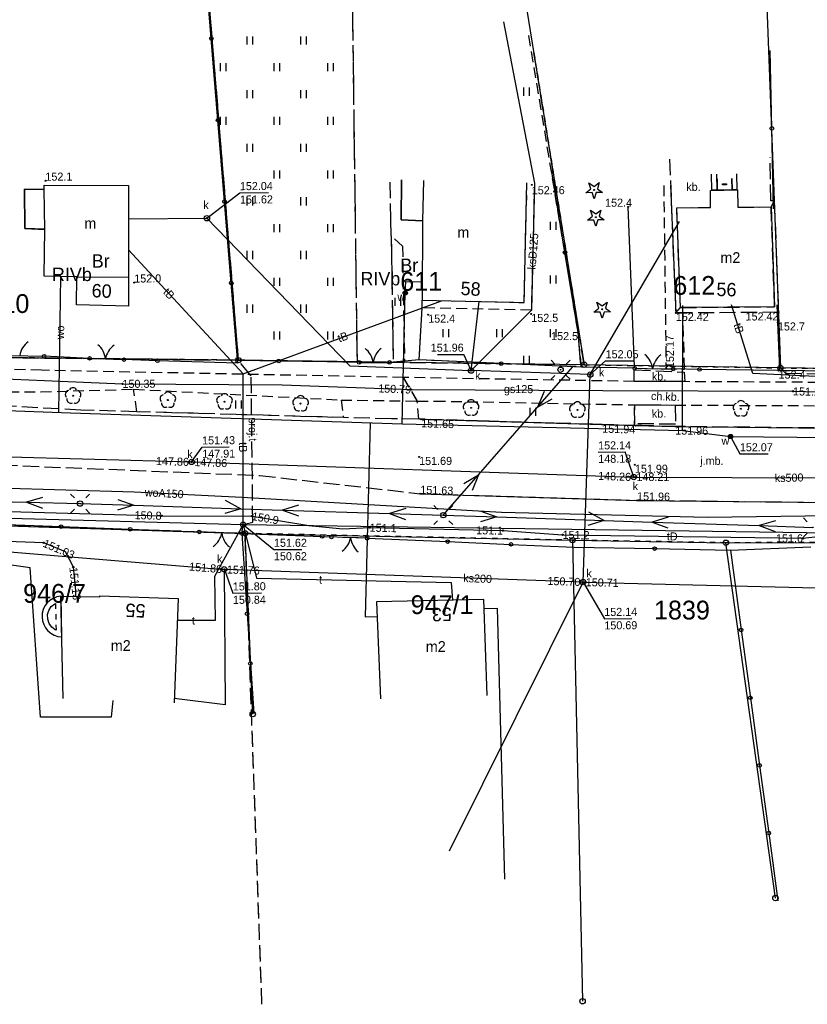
# Model space of a CAD drawing. Extents: x 7582895 to 7584772, y 6020395 to 6021139.
# Tile 15 of 49: x 7583858 to 7583932, y 6020643 to 6020735. Entities that reach past the tile are written whole.
import ezdxf
from ezdxf.enums import TextEntityAlignment as Align

# ---------------------------------------------------------------- set-up
doc = ezdxf.new("R2010")
doc.units = 0
for name, pattern in [('1_14', [1, -1]), ('1_OTKC', [1.5, 1, -0.5]), ('1_OTKJ', [2, 1.5, -0.5]), ('1_OTKK', [0]), ('1_OTKU', [2, 1.5, -0.5]), ('1_OTZI', [1.5, 1, -0.5]), ('1_OTZT', [1.5, 1, -0.5]), ('3_14', [1, -1]), ('3_EGBN', [0]), ('3_EGBS', [0]), ('3_EGBSG', [0]), ('3_EGBU_A', [0]), ('3_EGBW', [0]), ('3_EGBW_W', [1, 0.5, -0.5]), ('4_SUEP_A', [0]), ('4_SUGP', [0]), ('4_SUKP', [0]), ('4_SULO', [0]), ('4_SUPP_P', [2, 1.5, -0.5]), ('4_SUTP_A', [0]), ('4_SUWP', [0]), ('GDE', [0]), ('GUK', [2, 1.5, -0.5]), ('GUZ', [1, 0.5, -0.5])]:
    doc.linetypes.add(name, pattern=pattern)
doc.layers.get('0').update_dxf_attribs({"linetype": 'CONTINUOUS'})
for name, color, linetype in [('Dzialki', 7, 'GDE'), ('EADTD_T_0', 216, 'CONTINUOUS'), ('EGBB_E_T_0', 7, 'CONTINUOUS'), ('EGBB_L_0', 36, '3_EGBU_A'), ('EGBC_L_0', 7, '3_EGBN'), ('EGBE_L_1', 7, '3_EGBW'), ('EGBE_L_3', 7, '3_EGBS'), ('Kontury', 3, 'GUK'), ('Numery_dzialek', 7, 'CONTINUOUS'), ('Numery_konturow', 3, 'CONTINUOUS'), ('Numery_uzytkow', 3, 'CONTINUOUS'), ('OTK_E_T_0', 7, 'CONTINUOUS'), ('OTK_E_T_1', 7, 'CONTINUOUS'), ('OTK_E_T_3', 7, 'CONTINUOUS'), ('OTK_L_0', 7, '1_OTKJ'), ('OTK_L_1', 7, '1_OTKK'), ('OTK_L_2', 7, '1_OTKC'), ('OTK_L_4', 7, '1_OTKU'), ('OTO_L_0', 7, 'CONTINUOUS'), ('OTO_L_1', 7, 'CONTINUOUS'), ('OTR_T_0', 7, 'CONTINUOUS'), ('OTR_T_1', 7, 'CONTINUOUS'), ('OTZ_L_3', 7, '1_OTZT'), ('OTZ_T_0', 96, 'CONTINUOUS'), ('OTZ_T_1', 96, 'CONTINUOUS'), ('P_SUTP_E_T_0', 30, 'CONTINUOUS'), ('P_SUTP_L_0', 30, '4_SUPP_P'), ('Punkty', 7, 'CONTINUOUS'), ('SUE_T_3', 7, 'CONTINUOUS'), ('SUEP_L_0', 1, '4_SUEP_A'), ('SUGP_E_T_0', 52, 'CONTINUOUS'), ('SUGP_L_0', 52, '4_SUGP'), ('SUGR_T_0', 52, 'CONTINUOUS'), ('SUK_E_T_4', 36, 'CONTINUOUS'), ('SUK_T_3', 36, 'CONTINUOUS'), ('SUKP_E_T_0', 36, 'CONTINUOUS'), ('SUKP_L_0', 36, '4_SUKP'), ('SUKR_T_0', 36, 'CONTINUOUS'), ('SUL_L_1', 7, '4_SULO'), ('SUP_E_T_1', 7, 'CONTINUOUS'), ('SUP_T_0', 7, 'CONTINUOUS'), ('SUP_T_2', 7, 'CONTINUOUS'), ('SUP_T_4', 7, 'CONTINUOUS'), ('SUTP_E_T_0', 30, 'CONTINUOUS'), ('SUTP_L_0', 30, '4_SUTP_A'), ('SUTR_T_0', 30, 'CONTINUOUS'), ('SUW_E_T_1', 5, 'CONTINUOUS'), ('SUW_E_T_2', 5, 'CONTINUOUS'), ('SUW_T_4', 5, 'CONTINUOUS'), ('SUW_T_5', 5, 'CONTINUOUS'), ('SUWP_E_T_0', 5, 'CONTINUOUS'), ('SUWP_L_0', 5, '4_SUWP'), ('SUWR_T_0', 5, 'CONTINUOUS'), ('Uzytki', 3, 'GUZ')]:
    doc.layers.add(name, color=color, linetype=linetype)

# ---------------------------------------------------------------- blocks, each defined once
blk = doc.blocks.new('GRT')
at = {"linetype": 'CONTINUOUS'}
blk.add_circle((0, 0), 0.25, dxfattribs=at)
blk = doc.blocks.new('1_OTRN')
at = {"linetype": 'CONTINUOUS'}
blk.add_circle((0, 0), 0.045, dxfattribs=at)
blk = doc.blocks.new('1_OTRS')
at = {"linetype": 'CONTINUOUS'}
blk.add_circle((0, 0), 0.045, dxfattribs=at)
blk = doc.blocks.new('1_OTZG')
at = {"linetype": 'CONTINUOUS'}
for p, q in [((-0.7823, -0.265), (-0.3012, 0.0938)), ((-0.3012, 0.0938), (-0.4937, 0.6621)), ((-0.4937, 0.6621), (-0.0039, 0.3155)), ((-0.0039, 0.3155), (0.4771, 0.6742)), ((0.4771, 0.6742), (0.2988, 0.1012)), ((0.2988, 0.1012), (0.7886, -0.2455)), ((-0.1823, -0.2575), (-0.7823, -0.265)), ((0.0103, -0.8259), (-0.1823, -0.2575)), ((0.1886, -0.2529), (0.0103, -0.8259)), ((0.7886, -0.2455), (0.1886, -0.2529))]:
    blk.add_line(p, q, dxfattribs=at)
blk.add_circle((0, 0), 0.045, dxfattribs=at)
blk = doc.blocks.new('1_OTZL')
at = {"linetype": 'CONTINUOUS'}
blk.add_circle((0, 0), 0.045, dxfattribs=at)
for centre, start, end in [((-0.357, 0.116), 102.14447, 221.86002), ((0, 0.375), 30.14012, 149.85988), ((0.357, 0.116), 318.13998, 77.85553), ((-0.22, -0.303), 174.14818, 293.85423), ((0.22, -0.303), 246.14577, 5.85182)]:
    blk.add_arc(centre, 0.375, start, end, dxfattribs=at)
blk = doc.blocks.new('1_OTZT')
at = {"linetype": 'CONTINUOUS'}
for p, q in [((-0.2625, -0.375), (-0.2625, 0.375)), ((0.2625, -0.375), (0.2625, 0.375))]:
    blk.add_line(p, q, dxfattribs=at)
blk = doc.blocks.new('4_SUEO_W')
at = {"linetype": 'CONTINUOUS'}
for p, q in [((-0.5303, 0.5303), (-0.8839, 0.8839)), ((0.5303, 0.5303), (0.8839, 0.8839)), ((-0.5303, -0.5303), (-0.8839, -0.8839)), ((0.5303, -0.5303), (0.8839, -0.8839))]:
    blk.add_line(p, q, dxfattribs=at)
blk.add_circle((0, 0), 0.025, dxfattribs=at)
blk = doc.blocks.new('4_SUPP')
at = {"linetype": 'CONTINUOUS'}
blk.add_circle((0, 0), 0.25, dxfattribs=at)
blk = doc.blocks.new('4_SUPS')
at = {"linetype": 'CONTINUOUS'}
blk.add_circle((0, 0), 0.0625, dxfattribs=at)
blk = doc.blocks.new('4_SUKS')
at = {"linetype": 'CONTINUOUS'}
blk.add_circle((0, 0), 0.25, dxfattribs=at)
blk = doc.blocks.new('4_SUPK')
at = {"linetype": 'CONTINUOUS'}
blk.add_circle((0, 0), 0.25, dxfattribs=at)
blk = doc.blocks.new('4_SUPW')
at = {"linetype": 'CONTINUOUS'}
blk.add_circle((0, 0), 0.25, dxfattribs=at)
blk = doc.blocks.new('4_SUWW')
at = {"linetype": 'CONTINUOUS'}
for radius in [0.2, 0.175, 0.15, 0.125, 0.1, 0.075, 0.05, 0.025, 0.00715]:
    blk.add_circle((0, 0), radius, dxfattribs=at)
blk = doc.blocks.new('4_SUWU')
at = {"linetype": 'CONTINUOUS'}
for radius in [0.2, 0.175, 0.15, 0.125, 0.1, 0.075, 0.05, 0.025, 0.00715]:
    blk.add_circle((0, 0), radius, dxfattribs=at)

msp = doc.modelspace()

# ---------------------------------------------------------------- linework, layer by layer
at = {"layer": 'Dzialki'}
for p, q in [((7583904.43, 6020743.5), (7583911.03, 6020702.54)), ((7583927.78, 6020743.42), (7583929.33, 6020702.24)), ((7583875.55, 6020742.48), (7583878.79, 6020702.96)), ((7583878.79, 6020702.96), (7583852.72, 6020703.24)), ((7583911.03, 6020702.54), (7583878.79, 6020702.96)), ((7583929.33, 6020702.24), (7583911.03, 6020702.54)), ((7583950.29, 6020701.99), (7583929.33, 6020702.24)), ((7583837.33, 6020688.17), (7583879.43, 6020686.82)), ((7583880.14, 6020669.98), (7583879.43, 6020686.82)), ((7583879.43, 6020686.82), (7583909.94, 6020686.19)), ((7583909.94, 6020686.19), (7583910.88, 6020643.23)), ((7583909.94, 6020686.19), (7583924.24, 6020685.95)), ((7583924.24, 6020685.95), (7583944.54, 6020686)), ((7583928.85, 6020652.84), (7583924.24, 6020685.95))]:
    msp.add_line(p, q, dxfattribs=at)
at = {"layer": 'EGBB_L_0', "linetype": '3_EGBU_A'}
for p, q in [((7583894, 6020719.76), (7583893.96, 6020716.04)), ((7583858.91, 6020715.24), (7583858.87, 6020718.9)), ((7583858.87, 6020718.9), (7583860.71, 6020718.87)), ((7583860.71, 6020718.87), (7583860.7, 6020719.27)), ((7583860.7, 6020719.27), (7583868.55, 6020719.24)), ((7583868.55, 6020719.24), (7583868.55, 6020710.69)), ((7583905.43, 6020708.34), (7583905.7, 6020719.48)), ((7583922.79, 6020718.78), (7583925.31, 6020718.83)), ((7583922.81, 6020717.18), (7583922.79, 6020718.78)), ((7583925.31, 6020718.83), (7583925.35, 6020717.22)), ((7583919.66, 6020717.17), (7583922.81, 6020717.18)), ((7583920.01, 6020707.86), (7583919.66, 6020717.17)), ((7583925.35, 6020717.22), (7583928.45, 6020717.24)), ((7583928.45, 6020717.24), (7583928.78, 6020707.93)), ((7583893.96, 6020716.04), (7583895.97, 6020715.96)), ((7583895.97, 6020715.96), (7583895.93, 6020708.54)), ((7583860.77, 6020715.16), (7583858.91, 6020715.24)), ((7583860.71, 6020710.79), (7583860.77, 6020715.16)), ((7583863.74, 6020710.72), (7583860.71, 6020710.79)), ((7583863.72, 6020708.11), (7583863.74, 6020710.72)), ((7583868.55, 6020710.69), (7583868.56, 6020707.99)), ((7583868.56, 6020707.99), (7583863.72, 6020708.11)), ((7583895.93, 6020708.54), (7583905.43, 6020708.34)), ((7583928.78, 6020707.93), (7583920.01, 6020707.86)), ((7583862.47, 6020671.42), (7583862.24, 6020680.96)), ((7583862.24, 6020680.96), (7583865.89, 6020680.92)), ((7583865.89, 6020680.92), (7583865.89, 6020681)), ((7583865.89, 6020681), (7583873.2, 6020680.76)), ((7583873.2, 6020680.76), (7583872.81, 6020671.02)), ((7583901.68, 6020680.66), (7583891.68, 6020680.44)), ((7583891.68, 6020680.44), (7583892.05, 6020671.4)), ((7583902, 6020671.7), (7583901.68, 6020680.66))]:
    msp.add_line(p, q, dxfattribs=at)
at = {"layer": 'EGBC_L_0', "linetype": '3_EGBN'}
for p, q in [((7583893.96, 6020716.05), (7583894, 6020719.76)), ((7583896.05, 6020719.71), (7583895.97, 6020715.96)), ((7583860.71, 6020718.87), (7583858.87, 6020718.9)), ((7583858.87, 6020718.9), (7583858.91, 6020715.24)), ((7583860.77, 6020715.15), (7583860.71, 6020718.87)), ((7583895.97, 6020715.96), (7583893.96, 6020716.05)), ((7583858.91, 6020715.24), (7583860.77, 6020715.15)), ((7583863.72, 6020708.11), (7583863.74, 6020710.72)), ((7583863.74, 6020710.72), (7583868.55, 6020710.69)), ((7583868.55, 6020710.69), (7583868.55, 6020707.99)), ((7583868.55, 6020707.99), (7583863.72, 6020708.11))]:
    msp.add_line(p, q, dxfattribs=at)
at = {"layer": 'EGBE_L_1', "linetype": '3_EGBW'}
for p, q in [((7583923.43, 6020718.8), (7583923.42, 6020719.87)), ((7583924.79, 6020719.89), (7583924.81, 6020718.82)), ((7583924.81, 6020718.82), (7583923.43, 6020718.8)), ((7583862.24, 6020680.96), (7583862.33, 6020677.17))]:
    msp.add_line(p, q, dxfattribs=at)
at = {"layer": 'EGBE_L_1', "linetype": '3_EGBW_W'}
for p, q in [((7583923.92, 6020719.38), (7583924.3, 6020719.39)), ((7583923.92, 6020719.31), (7583923.92, 6020719.38)), ((7583924.3, 6020719.31), (7583923.92, 6020719.31)), ((7583924.3, 6020719.39), (7583924.3, 6020719.31)), ((7583861.36, 6020680), (7583861.69, 6020680.27)), ((7583861.69, 6020680.27), (7583861.76, 6020680.29)), ((7583861.76, 6020680.29), (7583861.81, 6020677.81)), ((7583861.02, 6020679.25), (7583861.13, 6020679.65)), ((7583861.03, 6020678.83), (7583861.02, 6020679.25)), ((7583861.13, 6020679.65), (7583861.36, 6020680)), ((7583861.16, 6020678.43), (7583861.03, 6020678.83)), ((7583861.41, 6020678.09), (7583861.16, 6020678.43)), ((7583861.74, 6020677.84), (7583861.41, 6020678.09)), ((7583861.81, 6020677.81), (7583861.74, 6020677.84))]:
    msp.add_line(p, q, dxfattribs=at)
at = {"layer": 'EGBE_L_1', "linetype": '3_EGBW'}
msp.add_arc((7583862.403, 6020679.068), 1.902, 94.89767, 267.7253, dxfattribs=at)
at = {"layer": 'EGBE_L_3', "linetype": '3_14'}
for p, q in [((7583922.94, 6020718.79), (7583922.9, 6020720.28)), ((7583924.81, 6020718.83), (7583924.79, 6020719.89)), ((7583925.24, 6020720.34), (7583925.27, 6020718.83)), ((7583923.43, 6020718.8), (7583922.94, 6020718.79)), ((7583925.27, 6020718.83), (7583924.81, 6020718.83))]:
    msp.add_line(p, q, dxfattribs=at)
at = {"layer": 'EGBE_L_3', "linetype": '3_EGBS'}
for p, q in [((7583923.43, 6020718.8), (7583923.4, 6020720.29)), ((7583923.42, 6020719.87), (7583923.43, 6020718.8)), ((7583924.81, 6020718.82), (7583924.79, 6020719.89)), ((7583925.24, 6020720.34), (7583925.27, 6020718.83)), ((7583925.27, 6020718.83), (7583924.81, 6020718.82))]:
    msp.add_line(p, q, dxfattribs=at)
at = {"layer": 'EGBE_L_3', "linetype": '3_EGBSG'}
msp.add_line((7583923.43, 6020718.8), (7583922.94, 6020718.79), dxfattribs=at)
at = {"layer": 'Kontury'}
for p, q in [((7583876.23, 6020734.2), (7583878.79, 6020702.96)), ((7583911.03, 6020702.54), (7583906.35, 6020731.59)), ((7583852.72, 6020703.24), (7583878.79, 6020702.96)), ((7583878.79, 6020702.96), (7583911.03, 6020702.54)), ((7583879.43, 6020686.82), (7583837.33, 6020688.17)), ((7583881, 6020642.94), (7583879.43, 6020686.82))]:
    msp.add_line(p, q, dxfattribs=at)
at = {"layer": 'OTK_L_0', "linetype": '1_OTKJ'}
for p, q in [((7583889.89, 6020702.81), (7583889.26, 6020751)), ((7583893.01, 6020716.06), (7583892.96, 6020719.74)), ((7583893.04, 6020714.56), (7583893.01, 6020716.06)), ((7583893.04, 6020714.56), (7583893.24, 6020702.77)), ((7583889.89, 6020702.81), (7583893.24, 6020702.77)), ((7583864.11, 6020698.31), (7583852.9, 6020698.93)), ((7583869.35, 6020698.16), (7583864.11, 6020698.31)), ((7583888.6, 6020697.61), (7583869.35, 6020698.16)), ((7583893.06, 6020697.49), (7583888.6, 6020697.61)), ((7583895.63, 6020697.47), (7583893.06, 6020697.49)), ((7583895.85, 6020697.46), (7583895.63, 6020697.47)), ((7583915.8, 6020696.87), (7583895.85, 6020697.46)), ((7583915.84, 6020696.87), (7583915.8, 6020696.87)), ((7583916.39, 6020696.86), (7583915.84, 6020696.87)), ((7583919.52, 6020696.78), (7583916.39, 6020696.86)), ((7583936.46, 6020696.61), (7583919.52, 6020696.78)), ((7583850.73, 6020693.44), (7583880.77, 6020692.22)), ((7583880.77, 6020692.22), (7583895.75, 6020690.52)), ((7583895.75, 6020690.52), (7583915.96, 6020689.9)), ((7583915.96, 6020689.9), (7583935.95, 6020689.68))]:
    msp.add_line(p, q, dxfattribs=at)
at = {"layer": 'OTK_L_1', "linetype": '1_OTKK'}
for p, q in [((7583915.73, 6020702.37), (7583915.13, 6020717.24)), ((7583915.74, 6020702.21), (7583915.73, 6020702.37)), ((7583895.85, 6020697.46), (7583915.8, 6020696.87)), ((7583915.8, 6020696.87), (7583919.52, 6020696.78)), ((7583919.52, 6020696.78), (7583936.46, 6020696.61)), ((7583895.75, 6020690.52), (7583915.96, 6020689.9)), ((7583915.96, 6020689.9), (7583935.95, 6020689.68))]:
    msp.add_line(p, q, dxfattribs=at)
at = {"layer": 'OTK_L_2', "linetype": '1_OTKC'}
for p, q in [((7583905.43, 6020708.34), (7583905.7, 6020719.48)), ((7583906.39, 6020719.46), (7583906.12, 6020708.32)), ((7583918.45, 6020719.25), (7583918.66, 6020702.22)), ((7583895.92, 6020707.84), (7583895.93, 6020708.54)), ((7583906.11, 6020707.62), (7583895.92, 6020707.84)), ((7583895.93, 6020708.54), (7583905.43, 6020708.34)), ((7583906.12, 6020708.32), (7583906.11, 6020707.62)), ((7583920.23, 6020707.36), (7583920.23, 6020706.8)), ((7583920.39, 6020702.18), (7583920.23, 6020706.8)), ((7583860.45, 6020702.02), (7583848.24, 6020702.39)), ((7583918.66, 6020702.22), (7583918.65, 6020702.15)), ((7583920.39, 6020702.12), (7583920.39, 6020702.18)), ((7583894.18, 6020701.35), (7583860.45, 6020702.02)), ((7583894.18, 6020701.35), (7583895.48, 6020699.14)), ((7583915.7, 6020700.98), (7583894.18, 6020701.35)), ((7583895.48, 6020699.14), (7583894.18, 6020701.35)), ((7583918.65, 6020702.15), (7583920.39, 6020702.12)), ((7583920.41, 6020700.96), (7583915.7, 6020700.98)), ((7583944.87, 6020700.82), (7583920.41, 6020700.96)), ((7583852.86, 6020700.05), (7583860.4, 6020700.01)), ((7583860.4, 6020700.01), (7583869.04, 6020700.25)), ((7583869.04, 6020700.25), (7583888.38, 6020699.25)), ((7583888.38, 6020699.25), (7583895.48, 6020699.14)), ((7583895.48, 6020699.14), (7583897.12, 6020699.15)), ((7583897.12, 6020699.15), (7583915.71, 6020698.8)), ((7583915.71, 6020698.8), (7583919.51, 6020698.78)), ((7583919.51, 6020698.78), (7583944.82, 6020698.66))]:
    msp.add_line(p, q, dxfattribs=at)
at = {"layer": 'OTK_L_2', "linetype": '1_14'}
for p, q in [((7583919.08, 6020719.24), (7583919.57, 6020707.36)), ((7583919.57, 6020707.36), (7583920.23, 6020707.36))]:
    msp.add_line(p, q, dxfattribs=at)
at = {"layer": 'OTK_L_4', "linetype": '1_OTKU'}
for p, q in [((7583918.98, 6020721.7), (7583919.57, 6020707.36)), ((7583928.42, 6020717.82), (7583928.35, 6020721.84)), ((7583922.94, 6020718.79), (7583922.9, 6020720.28)), ((7583925.24, 6020720.34), (7583925.27, 6020718.83)), ((7583922.79, 6020718.78), (7583922.94, 6020718.79)), ((7583922.81, 6020717.18), (7583922.79, 6020718.78)), ((7583925.27, 6020718.83), (7583925.31, 6020718.83)), ((7583925.31, 6020718.83), (7583925.35, 6020717.22)), ((7583928.75, 6020717.8), (7583928.42, 6020717.82)), ((7583928.75, 6020717.8), (7583929.14, 6020707.42)), ((7583919.66, 6020717.17), (7583922.81, 6020717.18)), ((7583920.01, 6020707.86), (7583919.66, 6020717.17)), ((7583925.35, 6020717.22), (7583928.45, 6020717.24)), ((7583928.78, 6020707.93), (7583928.45, 6020717.24)), ((7583920.01, 6020707.86), (7583928.78, 6020707.93)), ((7583929.14, 6020707.42), (7583919.57, 6020707.36)), ((7583915.7, 6020700.98), (7583915.7, 6020702.07)), ((7583915.7, 6020702.07), (7583920.34, 6020701.85)), ((7583920.34, 6020701.85), (7583920.41, 6020700.96)), ((7583920.41, 6020700.96), (7583915.7, 6020700.98)), ((7583915.76, 6020697.04), (7583915.71, 6020698.8)), ((7583915.71, 6020698.8), (7583919.51, 6020698.78)), ((7583919.51, 6020698.78), (7583919.53, 6020696.99)), ((7583919.53, 6020696.99), (7583915.76, 6020697.04))]:
    msp.add_line(p, q, dxfattribs=at)
at = {"layer": 'OTK_L_4', "linetype": '1_14'}
for p, q in [((7583928.45, 6020717.24), (7583928.75, 6020717.8)), ((7583919.57, 6020707.36), (7583920.01, 6020707.86))]:
    msp.add_line(p, q, dxfattribs=at)
at = {"layer": 'OTO_L_0'}
for p, q in [((7583876.28, 6020732.93), (7583875.66, 6020740.52)), ((7583876.9, 6020725.34), (7583876.28, 6020732.93)), ((7583928.53, 6020724.55), (7583928.37, 6020731.83)), ((7583877.52, 6020717.74), (7583876.9, 6020725.34)), ((7583928.69, 6020717.05), (7583928.53, 6020724.55)), ((7583909.24, 6020712.98), (7583907.98, 6020720.69)), ((7583878.14, 6020710.15), (7583877.52, 6020717.74)), ((7583910.46, 6020705.58), (7583909.24, 6020712.98)), ((7583878.75, 6020702.67), (7583878.14, 6020710.15)), ((7583895.66, 6020702.98), (7583895.92, 6020707.84)), ((7583929.09, 6020706.49), (7583929.02, 6020708.11)), ((7583929.26, 6020702.13), (7583929.09, 6020706.49)), ((7583910.69, 6020702.82), (7583910.46, 6020705.58)), ((7583864.94, 6020703.13), (7583860.69, 6020703.33)), ((7583871.26, 6020702.91), (7583868.14, 6020703.01)), ((7583878.75, 6020702.67), (7583871.26, 6020702.91)), ((7583882.58, 6020702.89), (7583878.79, 6020702.96)), ((7583890.07, 6020702.75), (7583882.58, 6020702.89)), ((7583895.66, 6020702.98), (7583892.89, 6020702.75)), ((7583903.29, 6020702.65), (7583895.66, 6020702.98)), ((7583910.78, 6020702.32), (7583903.29, 6020702.65)), ((7583910.78, 6020702.32), (7583910.69, 6020702.82)), ((7583915.74, 6020702.21), (7583910.78, 6020702.32)), ((7583921.77, 6020702.1), (7583919.32, 6020702.14)), ((7583929.27, 6020701.99), (7583921.77, 6020702.1)), ((7583929.27, 6020701.99), (7583929.26, 6020702.13)), ((7583937.39, 6020701.89), (7583929.27, 6020701.99)), ((7583854.78, 6020687.73), (7583862.28, 6020687.45)), ((7583862.28, 6020687.45), (7583868.72, 6020687.21)), ((7583868.72, 6020687.21), (7583875.16, 6020686.96)), ((7583879.12, 6020686.81), (7583886.61, 6020686.53)), ((7583879.12, 6020686.81), (7583879.61, 6020679.33)), ((7583886.61, 6020686.53), (7583887.47, 6020686.49)), ((7583890.81, 6020686.37), (7583898.31, 6020686.05)), ((7583898.31, 6020686.05), (7583904.21, 6020685.8)), ((7583904.21, 6020685.8), (7583910.11, 6020685.55)), ((7583910.11, 6020685.55), (7583917.6, 6020685.4)), ((7583917.6, 6020685.4), (7583924.66, 6020685.25)), ((7583924.66, 6020685.25), (7583932.15, 6020685.56)), ((7583924.66, 6020685.25), (7583925.66, 6020677.82)), ((7583879.61, 6020679.33), (7583879.92, 6020674.69)), ((7583925.66, 6020677.82), (7583926.52, 6020671.51)), ((7583879.92, 6020674.69), (7583880.23, 6020670.05)), ((7583926.52, 6020671.51), (7583927.38, 6020665.2)), ((7583927.38, 6020665.2), (7583928.23, 6020658.89)), ((7583928.23, 6020658.89), (7583929.09, 6020652.59))]:
    msp.add_line(p, q, dxfattribs=at)
for centre in [(7583876.28, 6020732.93), (7583876.9, 6020725.34), (7583928.53, 6020724.55), (7583877.52, 6020717.74), (7583909.24, 6020712.98), (7583878.14, 6020710.15), (7583871.26, 6020702.91), (7583882.58, 6020702.89), (7583903.29, 6020702.65), (7583921.77, 6020702.1), (7583862.28, 6020687.45), (7583868.72, 6020687.21), (7583886.61, 6020686.53), (7583898.31, 6020686.05), (7583904.21, 6020685.8), (7583917.6, 6020685.4), (7583879.61, 6020679.33), (7583925.66, 6020677.82), (7583879.92, 6020674.69), (7583926.52, 6020671.51), (7583927.38, 6020665.2), (7583928.23, 6020658.89)]:
    msp.add_circle(centre, 0.17, dxfattribs=at)
at = {"layer": 'OTO_L_1'}
for p, q in [((7583857.67, 6020703.41), (7583859.17, 6020703.37)), ((7583859.17, 6020703.37), (7583860.69, 6020703.33)), ((7583864.94, 6020703.13), (7583865.92, 6020703.1)), ((7583865.67, 6020703.11), (7583867.16, 6020703.05)), ((7583867.16, 6020703.05), (7583868.14, 6020703.01)), ((7583890.07, 6020702.75), (7583890.86, 6020702.75)), ((7583890.61, 6020702.75), (7583892.11, 6020702.75)), ((7583892.11, 6020702.75), (7583892.89, 6020702.75)), ((7583915.74, 6020702.21), (7583916.91, 6020702.19)), ((7583916.66, 6020702.19), (7583918.16, 6020702.16)), ((7583918.16, 6020702.16), (7583919.32, 6020702.14)), ((7583876.51, 6020686.91), (7583875.16, 6020686.96)), ((7583878.01, 6020686.85), (7583876.51, 6020686.91)), ((7583879.12, 6020686.81), (7583877.76, 6020686.86)), ((7583888.51, 6020686.45), (7583887.47, 6020686.49)), ((7583890.01, 6020686.4), (7583888.51, 6020686.45)), ((7583890.81, 6020686.37), (7583889.76, 6020686.41))]:
    msp.add_line(p, q, dxfattribs=at)
for centre in [(7583860.69, 6020703.33), (7583864.94, 6020703.13), (7583868.14, 6020703.01), (7583890.07, 6020702.75), (7583892.89, 6020702.75), (7583915.74, 6020702.21), (7583919.32, 6020702.14), (7583875.16, 6020686.96), (7583879.12, 6020686.81), (7583887.47, 6020686.49), (7583890.81, 6020686.37)]:
    msp.add_circle(centre, 0.17, dxfattribs=at)
for centre, start, end in [((7583860.392, 6020703.062), 126.40462, 170.479), ((7583864.425, 6020702.876), 5.82336, 49.89773), ((7583868.384, 6020702.729), 125.86008, 169.93445), ((7583889.376, 6020702.478), 7.94445, 52.01883), ((7583893.337, 6020702.478), 127.98117, 172.05555), ((7583915.421, 6020701.943), 6.6977, 50.77207), ((7583919.381, 6020701.857), 126.73442, 170.80879), ((7583875.293, 6020687.233), 305.79083, 349.8652), ((7583879.252, 6020687.081), 185.75411, 229.82848), ((7583887.295, 6020686.776), 305.87566, 349.95003), ((7583891.254, 6020686.631), 185.83894, 229.91331)]:
    msp.add_arc(centre, 2, start, end, dxfattribs=at)
at = {"layer": 'OTZ_L_3', "linetype": '1_OTZI'}
for p, q in [((7583878.73, 6020702.96), (7583872.55, 6020778.49)), ((7583889.89, 6020702.76), (7583889.26, 6020751)), ((7583910.46, 6020705.58), (7583905.81, 6020733.6)), ((7583906.39, 6020719.46), (7583906.12, 6020708.32)), ((7583893.04, 6020714.56), (7583893.24, 6020702.75)), ((7583894.1, 6020713.58), (7583893.04, 6020714.56)), ((7583894.1, 6020713.58), (7583894.29, 6020702.74)), ((7583895.75, 6020704.71), (7583895.92, 6020707.84)), ((7583906.11, 6020707.62), (7583895.92, 6020707.84)), ((7583906.12, 6020708.32), (7583906.11, 6020707.62)), ((7583910.78, 6020702.32), (7583910.46, 6020705.58)), ((7583895.66, 6020702.98), (7583895.75, 6020704.71)), ((7583889.89, 6020702.76), (7583878.73, 6020702.96)), ((7583894.29, 6020702.74), (7583893.24, 6020702.75)), ((7583910.78, 6020702.32), (7583895.66, 6020702.98)), ((7583869.04, 6020700.25), (7583888.38, 6020699.25)), ((7583869.35, 6020698.16), (7583869.04, 6020700.25)), ((7583888.38, 6020699.25), (7583888.6, 6020697.61)), ((7583895.48, 6020699.14), (7583897.12, 6020699.15)), ((7583895.63, 6020697.47), (7583895.48, 6020699.14)), ((7583897.12, 6020699.15), (7583915.71, 6020698.8)), ((7583915.71, 6020698.8), (7583915.7, 6020696.87)), ((7583888.6, 6020697.61), (7583869.35, 6020698.16)), ((7583895.85, 6020697.46), (7583895.63, 6020697.47)), ((7583915.7, 6020696.87), (7583895.85, 6020697.46))]:
    msp.add_line(p, q, dxfattribs=at)
at = {"layer": 'P_SUTP_L_0', "linetype": '4_SUPP_P'}
for p, q in [((7583880, 6020701.5), (7583878.79, 6020702.96)), ((7583929.36, 6020702.23), (7583929.79, 6020701.74)), ((7583880.15, 6020687.88), (7583880, 6020701.5)), ((7583929.79, 6020701.74), (7583938.53, 6020701.64)), ((7583879.15, 6020687.02), (7583879.25, 6020687.64)), ((7583879.25, 6020687.64), (7583880.15, 6020687.88)), ((7583879.43, 6020686.82), (7583879.15, 6020687.02))]:
    msp.add_line(p, q, dxfattribs=at)
at = {"layer": 'SUEP_L_0', "linetype": '4_SUEP_A'}
for p, q in [((7583906.69, 6020698.57), (7583909.98, 6020702.34)), ((7583907.3, 6020700.03), (7583906.69, 6020698.57)), ((7583901.19, 6020692.28), (7583906.69, 6020698.57)), ((7583906.69, 6020698.57), (7583908.06, 6020699.37)), ((7583897.9, 6020688.52), (7583901.19, 6020692.28)), ((7583899.83, 6020691.48), (7583901.19, 6020692.28)), ((7583901.19, 6020692.28), (7583900.58, 6020690.82)), ((7583849.05, 6020689.94), (7583859.05, 6020689.72)), ((7583860.56, 6020690.18), (7583859.05, 6020689.72)), ((7583859.05, 6020689.72), (7583864.05, 6020689.6)), ((7583859.05, 6020689.72), (7583860.54, 6020689.18)), ((7583864.05, 6020689.6), (7583869.05, 6020689.44)), ((7583869.05, 6020689.44), (7583867.53, 6020688.99)), ((7583867.56, 6020689.99), (7583869.05, 6020689.44)), ((7583869.05, 6020689.44), (7583879.04, 6020689.12)), ((7583877.57, 6020689.92), (7583879.04, 6020689.12)), ((7583884.42, 6020689.45), (7583882.91, 6020689)), ((7583879.04, 6020689.12), (7583877.53, 6020688.67)), ((7583879.04, 6020689.12), (7583882.91, 6020689)), ((7583882.91, 6020689), (7583892.9, 6020688.68)), ((7583882.91, 6020689), (7583884.39, 6020688.45)), ((7583894.42, 6020689.13), (7583892.9, 6020688.68)), ((7583892.9, 6020688.68), (7583897.9, 6020688.52)), ((7583892.9, 6020688.68), (7583894.38, 6020688.13)), ((7583897.9, 6020688.52), (7583902.9, 6020688.35)), ((7583901.41, 6020688.9), (7583902.9, 6020688.35)), ((7583911.42, 6020688.82), (7583912.89, 6020688.02)), ((7583902.9, 6020688.35), (7583901.38, 6020687.9)), ((7583902.9, 6020688.35), (7583912.89, 6020688.02)), ((7583912.89, 6020688.02), (7583911.37, 6020687.57)), ((7583912.89, 6020688.02), (7583917.36, 6020687.88)), ((7583918.87, 6020688.33), (7583917.36, 6020687.88)), ((7583917.36, 6020687.88), (7583927.35, 6020687.55)), ((7583917.36, 6020687.88), (7583918.84, 6020687.33)), ((7583928.87, 6020688), (7583927.35, 6020687.55)), ((7583927.35, 6020687.55), (7583932.35, 6020687.38)), ((7583927.35, 6020687.55), (7583928.83, 6020687)), ((7583901.72, 6020679.81), (7583902.91, 6020679.85)), ((7583902.91, 6020679.85), (7583903.62, 6020654.6))]:
    msp.add_line(p, q, dxfattribs=at)
at = {"layer": 'SUGP_L_0', "linetype": '4_SUGP'}
for p, q in [((7583838.13, 6020701.92), (7583860.74, 6020701.08)), ((7583860.74, 6020701.08), (7583868, 6020700.75)), ((7583868, 6020700.75), (7583882.89, 6020700.67)), ((7583882.89, 6020700.67), (7583894.9, 6020700.22)), ((7583894.9, 6020700.22), (7583912.76, 6020700.12)), ((7583912.76, 6020700.12), (7583930.5, 6020700.06)), ((7583930.5, 6020700.06), (7583944.12, 6020699.71)), ((7583860.66, 6020685.95), (7583821.28, 6020687.33)), ((7583862.7, 6020685.09), (7583860.66, 6020685.95)), ((7583863.42, 6020683.67), (7583862.7, 6020685.09)), ((7583863.66, 6020681.49), (7583863.42, 6020683.67)), ((7583863.65, 6020680.95), (7583863.66, 6020681.49))]:
    msp.add_line(p, q, dxfattribs=at)
at = {"layer": 'SUKP_L_0', "linetype": '4_SUKP'}
for p, q in [((7583903.52, 6020734.49), (7583906.39, 6020719.46)), ((7583906.39, 6020719.46), (7583906.11, 6020707.62)), ((7583868.56, 6020716.14), (7583875.87, 6020716.19)), ((7583875.87, 6020716.19), (7583889.18, 6020702.44)), ((7583911.6, 6020701.62), (7583919.9, 6020715.87)), ((7583900.49, 6020701.99), (7583901.24, 6020708.43)), ((7583906.11, 6020707.62), (7583900.49, 6020701.99)), ((7583889.18, 6020702.44), (7583900.49, 6020701.99)), ((7583911.6, 6020701.62), (7583900.49, 6020701.99)), ((7583910.93, 6020682.28), (7583911.6, 6020701.62)), ((7583834.6, 6020694.59), (7583874.44, 6020693.48)), ((7583874.44, 6020693.48), (7583915.65, 6020692.07)), ((7583915.65, 6020692.07), (7583950.18, 6020691.94)), ((7583852.8, 6020685.48), (7583877.48, 6020683.47)), ((7583877.48, 6020683.47), (7583877.56, 6020670.83)), ((7583910.93, 6020682.28), (7583877.48, 6020683.47)), ((7583898.49, 6020657.25), (7583910.93, 6020682.28)), ((7583910.93, 6020682.28), (7583950.04, 6020681.34)), ((7583877.56, 6020670.83), (7583872.83, 6020671.45))]:
    msp.add_line(p, q, dxfattribs=at)
at = {"layer": 'SUKR_T_0', "linetype": 'CONTINUOUS'}
for p, q in [((7583875.87, 6020716.19), (7583878.94, 6020718.55)), ((7583878.94, 6020718.55), (7583881.6, 6020718.57)), ((7583897.36, 6020703.5), (7583899.8, 6020703.5)), ((7583900.49, 6020701.99), (7583899.8, 6020703.5)), ((7583911.6, 6020701.62), (7583913.03, 6020702.89)), ((7583913.03, 6020702.89), (7583915.66, 6020702.89)), ((7583874.44, 6020693.48), (7583875.43, 6020694.86)), ((7583875.43, 6020694.86), (7583877.95, 6020694.88)), ((7583912.33, 6020694.39), (7583914.86, 6020694.41)), ((7583915.65, 6020692.07), (7583914.86, 6020694.41)), ((7583877.51, 6020683.47), (7583878.29, 6020681.25)), ((7583910.93, 6020682.28), (7583912.91, 6020678.87)), ((7583878.29, 6020681.25), (7583880.95, 6020681.27)), ((7583912.91, 6020678.87), (7583915.48, 6020678.89))]:
    msp.add_line(p, q, dxfattribs=at)
at = {"layer": 'SUL_L_1', "linetype": '4_SULO'}
for p, q in [((7583871.64, 6020688.46), (7583880.08, 6020688.44)), ((7583888.53, 6020687.25), (7583891.04, 6020687.36)), ((7583903.47, 6020687.08), (7583909.02, 6020686.69)), ((7583931.42, 6020686.36), (7583940.36, 6020687.47))]:
    msp.add_line(p, q, dxfattribs=at)
at = {"layer": 'SUTP_L_0', "linetype": '4_SUTP_A'}
for p, q in [((7583879.24, 6020701.7), (7583868.56, 6020713.24)), ((7583879.24, 6020701.7), (7583897.72, 6020708.5)), ((7583926.75, 6020701.71), (7583924.77, 6020708.11)), ((7583879.25, 6020687.64), (7583879.24, 6020701.7)), ((7583940.1, 6020701.1), (7583926.75, 6020701.71)), ((7583806.43, 6020689.66), (7583879.25, 6020687.64)), ((7583852.56, 6020689.01), (7583871.64, 6020688.46)), ((7583871.64, 6020688.46), (7583880.08, 6020688.44)), ((7583880.08, 6020688.44), (7583885.36, 6020687.56)), ((7583879.25, 6020687.64), (7583876.58, 6020682.79)), ((7583879.25, 6020687.64), (7583880.48, 6020682.64)), ((7583879.25, 6020687.64), (7583939.95, 6020686.79)), ((7583885.36, 6020687.56), (7583888.53, 6020687.25)), ((7583888.53, 6020687.25), (7583891.04, 6020687.36)), ((7583891.04, 6020687.36), (7583903.47, 6020687.08)), ((7583903.47, 6020687.08), (7583909.02, 6020686.69)), ((7583909.02, 6020686.69), (7583931.42, 6020686.36)), ((7583931.42, 6020686.36), (7583940.36, 6020687.47)), ((7583876.58, 6020682.79), (7583876.65, 6020678.71)), ((7583880.48, 6020682.64), (7583898.62, 6020682.24)), ((7583898.62, 6020682.24), (7583898.77, 6020680.59)), ((7583876.65, 6020678.71), (7583873.12, 6020678.69))]:
    msp.add_line(p, q, dxfattribs=at)
at = {"layer": 'SUTR_T_0', "linetype": 'CONTINUOUS'}
for p, q in [((7583879.25, 6020687.64), (7583882.12, 6020685.32)), ((7583882.12, 6020685.32), (7583884.72, 6020685.32))]:
    msp.add_line(p, q, dxfattribs=at)
at = {"layer": 'SUWP_L_0', "linetype": '4_SUWP'}
for p, q in [((7583862.07, 6020698.1), (7583862.27, 6020710.75)), ((7583894.35, 6020709.23), (7583894.4, 6020710.28)), ((7583894.4, 6020710.28), (7583895.94, 6020710.27)), ((7583894.07, 6020697.03), (7583894.35, 6020709.23)), ((7583920.18, 6020696.42), (7583920.22, 6020708.06)), ((7583839.02, 6020698.92), (7583863.17, 6020698.06)), ((7583863.17, 6020698.06), (7583894.07, 6020697.03)), ((7583891.09, 6020697.13), (7583890.63, 6020679.03)), ((7583894.07, 6020697.03), (7583920.18, 6020696.42)), ((7583920.18, 6020696.42), (7583924.67, 6020695.85)), ((7583924.67, 6020695.85), (7583951.67, 6020695.58)), ((7583843.79, 6020691.44), (7583869.09, 6020690.7)), ((7583869.09, 6020690.7), (7583879.12, 6020690.2)), ((7583879.12, 6020690.2), (7583903.32, 6020688.81)), ((7583903.32, 6020688.81), (7583922.52, 6020688.34)), ((7583922.52, 6020688.34), (7583948.43, 6020688.66)), ((7583859.41, 6020683.62), (7583850.44, 6020684.82)), ((7583860.35, 6020669.69), (7583859.41, 6020683.62)), ((7583890.63, 6020679.03), (7583891.73, 6020679.08)), ((7583867.11, 6020671.24), (7583866.96, 6020669.71)), ((7583866.96, 6020669.71), (7583860.35, 6020669.69))]:
    msp.add_line(p, q, dxfattribs=at)
at = {"layer": 'SUWR_T_0', "linetype": 'CONTINUOUS'}
for p, q in [((7583924.67, 6020695.85), (7583925.54, 6020694.22)), ((7583925.54, 6020694.22), (7583928.17, 6020694.22))]:
    msp.add_line(p, q, dxfattribs=at)
at = {"layer": 'Uzytki'}
for p, q in [((7583876.23, 6020734.2), (7583878.79, 6020702.96)), ((7583906.35, 6020731.59), (7583911.03, 6020702.54)), ((7583878.79, 6020702.96), (7583852.72, 6020703.24)), ((7583878.79, 6020702.96), (7583911.03, 6020702.54)), ((7583911.03, 6020702.54), (7583929.33, 6020702.24)), ((7583929.33, 6020702.24), (7583950.29, 6020701.99)), ((7583879.43, 6020686.82), (7583837.33, 6020688.17)), ((7583881, 6020642.94), (7583879.43, 6020686.82)), ((7583909.94, 6020686.19), (7583879.43, 6020686.82)), ((7583924.24, 6020685.95), (7583909.94, 6020686.19)), ((7583944.54, 6020686), (7583924.24, 6020685.95))]:
    msp.add_line(p, q, dxfattribs=at)

# ---------------------------------------------------------------- block references
at = {"layer": 'OTR_T_0', "rotation": 0.413817}
msp.add_blockref('1_OTRS', (7583906.14, 6020719.3), dxfattribs=at)
at = {"layer": 'OTR_T_0'}
for p in [(7583919.57, 6020707.36), (7583929.14, 6020707.42), (7583918.66, 6020702.22), (7583895.85, 6020697.46), (7583915.8, 6020696.87), (7583919.52, 6020696.78), (7583895.65, 6020693.95), (7583915.76, 6020693.22), (7583895.75, 6020690.52), (7583915.96, 6020689.9)]:
    msp.add_blockref('1_OTRS', p, dxfattribs=at)
at = {"layer": 'OTR_T_1', "rotation": 0.413817}
for p in [(7583860.82, 6020719.68), (7583869.1, 6020710.19), (7583896.49, 6020707.2), (7583906.1, 6020707.27)]:
    msp.add_blockref('1_OTRN', p, dxfattribs=at)
at = {"layer": 'OTR_T_1'}
for p in [(7583915.13, 6020717.24), (7583929.09, 6020706.48), (7583910.46, 6020705.58), (7583929.15, 6020701.99)]:
    msp.add_blockref('1_OTRN', p, dxfattribs=at)
at = {"layer": 'OTZ_L_3'}
for p in [(7583879.89, 6020732.76), (7583884.89, 6020732.76), (7583877.39, 6020730.26), (7583882.39, 6020730.26), (7583887.39, 6020730.26), (7583879.89, 6020727.76), (7583884.89, 6020727.76), (7583905.66, 6020727.98), (7583877.39, 6020725.26), (7583882.39, 6020725.26), (7583887.39, 6020725.26), (7583879.89, 6020722.76), (7583884.89, 6020722.76), (7583882.39, 6020720.26), (7583887.39, 6020720.26), (7583879.89, 6020717.76), (7583884.89, 6020717.76), (7583882.39, 6020715.26), (7583887.39, 6020715.26), (7583908.16, 6020715.48), (7583879.89, 6020712.76), (7583884.89, 6020712.76), (7583882.39, 6020710.26), (7583887.39, 6020710.26), (7583908.16, 6020710.48), (7583893.67, 6020708.41), (7583893.67, 6020708.41), (7583879.89, 6020707.76), (7583884.89, 6020707.76), (7583898.16, 6020705.48), (7583903.16, 6020705.48), (7583908.16, 6020705.48), (7583882.39, 6020705.26), (7583887.39, 6020705.26), (7583905.66, 6020702.98), (7583878.84, 6020698.82), (7583878.84, 6020698.82), (7583906.26, 6020698.15), (7583906.26, 6020698.15)]:
    msp.add_blockref('1_OTZT', p, dxfattribs=at)
at = {"layer": 'OTZ_T_0'}
for p in [(7583863.4, 6020699.64), (7583872.23, 6020699.25), (7583877.51, 6020699.09), (7583884.6, 6020698.91), (7583900.49, 6020698.52), (7583910.4, 6020698.33), (7583925.64, 6020698.44)]:
    msp.add_blockref('1_OTZL', p, dxfattribs=at)
at = {"layer": 'OTZ_T_1'}
for p in [(7583911.96, 6020718.83), (7583912.12, 6020716.28), (7583912.71, 6020707.7)]:
    msp.add_blockref('1_OTZG', p, dxfattribs=at)
at = {"layer": 'Punkty'}
for p in [(7583878.79, 6020702.96), (7583911.03, 6020702.54), (7583929.33, 6020702.24), (7583879.43, 6020686.82), (7583909.94, 6020686.19), (7583924.24, 6020685.95), (7583880.14, 6020669.98), (7583928.85, 6020652.84), (7583910.88, 6020643.23)]:
    msp.add_blockref('GRT', p, dxfattribs=at)
at = {"layer": 'SUE_T_3'}
for name, p in [('4_SUEO_W', (7583908.83, 6020702.07)), ('4_SUPP', (7583908.83, 6020702.07)), ('4_SUEO_W', (7583864.05, 6020689.6)), ('4_SUPP', (7583864.05, 6020689.6)), ('4_SUEO_W', (7583897.9, 6020688.52)), ('4_SUPP', (7583897.9, 6020688.52)), ('4_SUEO_W', (7583932.35, 6020687.38))]:
    msp.add_blockref(name, p, dxfattribs=at)
at = {"layer": 'SUGR_T_0'}
for p in [(7583868, 6020700.75), (7583894.9, 6020700.22), (7583930.5, 6020700.06), (7583860.66, 6020685.95), (7583863.42, 6020683.67)]:
    msp.add_blockref('4_SUPS', p, dxfattribs=at)
at = {"layer": 'SUK_T_3'}
for p in [(7583875.87, 6020716.19), (7583911.6, 6020701.62), (7583874.44, 6020693.48), (7583915.65, 6020692.07), (7583877.48, 6020683.47), (7583910.93, 6020682.28)]:
    msp.add_blockref('4_SUKS', p, dxfattribs=at)
at = {"layer": 'SUKR_T_0'}
for p in [(7583875.87, 6020716.19), (7583900.49, 6020701.99), (7583911.6, 6020701.62), (7583874.19, 6020693.48), (7583874.44, 6020693.48), (7583874.69, 6020693.47), (7583915.4, 6020692.08), (7583915.65, 6020692.07), (7583915.9, 6020692.07), (7583877.28, 6020683.49), (7583877.51, 6020683.47), (7583877.73, 6020683.46), (7583910.68, 6020682.29), (7583910.93, 6020682.28), (7583911.18, 6020682.28)]:
    msp.add_blockref('4_SUPS', p, dxfattribs=at)
at = {"layer": 'SUP_T_0'}
msp.add_blockref('4_SUPK', (7583879.25, 6020687.64), dxfattribs=at)
at = {"layer": 'SUP_T_2'}
for p in [(7583864.05, 6020689.6), (7583897.9, 6020688.52)]:
    msp.add_blockref('4_SUPP', p, dxfattribs=at)
at = {"layer": 'SUP_T_4'}
msp.add_blockref('4_SUPW', (7583900.49, 6020701.99), dxfattribs=at)
at = {"layer": 'SUTR_T_0'}
for p in [(7583871.64, 6020688.46), (7583880.08, 6020688.44), (7583879.25, 6020687.64), (7583891.04, 6020687.36), (7583903.47, 6020687.08), (7583909.02, 6020686.69), (7583931.42, 6020686.36)]:
    msp.add_blockref('4_SUPS', p, dxfattribs=at)
at = {"layer": 'SUW_T_4'}
msp.add_blockref('4_SUWU', (7583894.35, 6020709.23), dxfattribs=at)
at = {"layer": 'SUW_T_5'}
msp.add_blockref('4_SUWW', (7583924.67, 6020695.85), dxfattribs=at)
at = {"layer": 'SUWR_T_0'}
msp.add_blockref('4_SUPS', (7583924.67, 6020695.85), dxfattribs=at)

# ---------------------------------------------------------------- texts
at = {"layer": 'EADTD_T_0'}
for s, rotation, p in [('60', 357.73205, (7583865.11, 6020708.83)), ('58', 357.08299, (7583899.49, 6020709.04)), ('56', 358.77242, (7583923.35, 6020708.94)), ('55', 177.41049, (7583870.17, 6020680.21)), ('53', 181.63658, (7583898.67, 6020679.92))]:
    msp.add_text(s, height=1.25, rotation=rotation, dxfattribs=at).set_placement(p)
at = {"layer": 'EGBB_E_T_0'}
for s, p in [('m', (7583865, 6020715.71)), ('m', (7583899.77, 6020714.87)), ('m2', (7583924.66, 6020712.53)), ('m2', (7583867.84, 6020676.38)), ('m2', (7583897.2, 6020676.29))]:
    msp.add_text(s, height=1, dxfattribs=at).set_placement(p, align=Align.MIDDLE)
at = {"layer": 'Numery_dzialek'}
for s, p in [('611', (7583893.89, 6020711.18)), ('612', (7583919.34, 6020710.8)), ('610', (7583855.42, 6020709.11)), ('946/7', (7583858.74, 6020682.11)), ('947/1', (7583894.86, 6020681.05)), ('1839', (7583917.54, 6020680.55))]:
    msp.add_text(s, height=1.75, dxfattribs=at).set_placement(p, align=Align.TOP_LEFT)
at = {"layer": 'Numery_konturow'}
for p in [(7583865.14, 6020711.58), (7583893.89, 6020711.18)]:
    msp.add_text('RIVb', height=1.25, dxfattribs=at).set_placement(p, align=Align.TOP_RIGHT)
at = {"layer": 'Numery_uzytkow'}
for p in [(7583865.14, 6020711.58), (7583893.89, 6020711.18)]:
    msp.add_text('Br', height=1.25, dxfattribs=at).set_placement(p)
at = {"layer": 'OTK_E_T_0'}
msp.add_text('j.mb.', height=0.75, rotation=359.4, dxfattribs=at).set_placement((7583922.93, 6020693.49), align=Align.MIDDLE)
at = {"layer": 'OTK_E_T_1'}
msp.add_text('ch.kb.', height=0.75, rotation=357.61406, dxfattribs=at).set_placement((7583918.6, 6020699.59), align=Align.MIDDLE)
at = {"layer": 'OTK_E_T_3'}
for rotation, p in [(359.68345, (7583921.22, 6020719.12)), (359.17861, (7583918.01, 6020701.46)), (1.11241, (7583918, 6020698))]:
    msp.add_text('kb.', height=0.75, rotation=rotation, dxfattribs=at).set_placement(p, align=Align.MIDDLE)
at = {"layer": 'OTR_T_0'}
for s, rotation, p in [('152.46', 0.40999, (7583906.15, 6020718.41)), ('151.63', 358.14437, (7583895.75, 6020690.52)), ('151.96', 359.34694, (7583915.96, 6020689.9))]:
    msp.add_text(s, height=0.75, rotation=rotation, dxfattribs=at).set_placement(p)
for s, rotation, p in [('152.42', 0.35789, (7583919.57, 6020707.36)), ('152.17', 90.79438, (7583918.66, 6020702.22)), ('151.65', 358.37623, (7583895.85, 6020697.46)), ('151.96', 359.48748, (7583919.52, 6020696.78))]:
    msp.add_text(s, height=0.75, rotation=rotation, dxfattribs=at).set_placement(p, align=Align.TOP_LEFT)
for s, rotation, p in [('152.42', 0.24268, (7583929.14, 6020707.42)), ('151.94', 358.31891, (7583915.8, 6020696.87))]:
    msp.add_text(s, height=0.75, rotation=rotation, dxfattribs=at).set_placement(p, align=Align.TOP_RIGHT)
for s, p in [('151.69', (7583895.65, 6020693.95)), ('151.99', (7583915.76, 6020693.22))]:
    msp.add_text(s, height=0.75, dxfattribs=at).set_placement(p, align=Align.TOP_LEFT)
at = {"layer": 'OTR_T_1'}
for s, p in [('152.1', (7583860.82, 6020719.68)), ('152.0', (7583869.1, 6020710.19))]:
    msp.add_text(s, height=0.75, rotation=0.41382, dxfattribs=at).set_placement(p)
msp.add_text('152.4', height=0.75, dxfattribs=at).set_placement((7583912.98, 6020717.26))
for s, p in [('152.4', (7583896.49, 6020707.2)), ('152.5', (7583906.1, 6020707.27))]:
    msp.add_text(s, height=0.75, rotation=0.40999, dxfattribs=at).set_placement(p, align=Align.TOP_LEFT)
for s, p in [('152.7', (7583929.09, 6020706.48)), ('152.4', (7583929.15, 6020701.99))]:
    msp.add_text(s, height=0.75, dxfattribs=at).set_placement(p, align=Align.TOP_LEFT)
msp.add_text('152.5', height=0.75, dxfattribs=at).set_placement((7583910.46, 6020705.58), align=Align.TOP_RIGHT)
at = {"layer": 'P_SUTP_E_T_0'}
msp.add_text('proj.t', height=0.75, rotation=270.66, dxfattribs=at).set_placement((7583880.05, 6020696.51), align=Align.MIDDLE)
at = {"layer": 'SUGP_E_T_0'}
msp.add_text('gs125', height=0.75, rotation=359.68, dxfattribs=at).set_placement((7583904.92, 6020700.16), align=Align.MIDDLE)
at = {"layer": 'SUGR_T_0'}
for s, rotation, p in [('150.35', 0.36095, (7583868, 6020700.75)), ('151.21', 358.76835, (7583930.5, 6020700.06)), ('151.03', 337.14124, (7583860.66, 6020685.95)), ('151.13', 276.28249, (7583863.42, 6020683.67))]:
    msp.add_text(s, height=0.75, rotation=rotation, dxfattribs=at).set_placement(p, align=Align.MIDDLE_LEFT)
msp.add_text('150.79', height=0.75, rotation=357.8542, dxfattribs=at).set_placement((7583894.9, 6020700.22), align=Align.MIDDLE_RIGHT)
at = {"layer": 'SUK_E_T_4'}
for p in [(7583875.53, 6020717.8), (7583874.04, 6020694.58), (7583915.55, 6020691.6), (7583876.81, 6020684.82)]:
    msp.add_text('k', height=0.75, dxfattribs=at).set_placement(p, align=Align.TOP_LEFT)
for p in [(7583912.4, 6020701.44), (7583911.24, 6020682.73)]:
    msp.add_text('k', height=0.75, dxfattribs=at).set_placement(p)
at = {"layer": 'SUKP_E_T_0'}
for s, rotation, p in [('ksD125', 85.35992, (7583906.24, 6020713.1)), ('ks500', 1.3478, (7583930.13, 6020692.02)), ('ks200', 358.1232, (7583901.1, 6020682.63))]:
    msp.add_text(s, height=0.75, rotation=rotation, dxfattribs=at).set_placement(p, align=Align.MIDDLE)
at = {"layer": 'SUKR_T_0'}
for s, rotation, p in [('152.04', 0.41382, (7583878.94, 6020719.55)), ('151.62', 0.41382, (7583878.95, 6020718.3)), ('151.43', 0.41382, (7583875.42, 6020695.86)), ('152.14', 0.40999, (7583912.33, 6020695.39)), ('147.91', 0.41382, (7583875.43, 6020694.61)), ('148.18', 0.40999, (7583912.34, 6020694.14)), ('151.80', 0.41382, (7583878.28, 6020682.25)), ('150.84', 0.41382, (7583878.29, 6020681)), ('152.14', 0.41382, (7583912.9, 6020679.87)), ('150.69', 0.41382, (7583912.91, 6020678.62))]:
    msp.add_text(s, height=0.75, rotation=rotation, dxfattribs=at).set_placement(p, align=Align.TOP_LEFT)
msp.add_text('151.96', height=0.75, dxfattribs=at).set_placement((7583899.8, 6020703.75), align=Align.RIGHT)
msp.add_text('152.05', height=0.75, dxfattribs=at).set_placement((7583913.03, 6020703.14))
for s, rotation, p in [('147.86', 358.41017, (7583874.19, 6020693.48)), ('148.26', 358.0482, (7583915.4, 6020692.08)), ('151.86', 355.34418, (7583877.28, 6020683.49)), ('150.70', 357.97198, (7583910.68, 6020682.29))]:
    msp.add_text(s, height=0.75, rotation=rotation, dxfattribs=at).set_placement(p, align=Align.MIDDLE_RIGHT)
for s, rotation, p in [('147.86', 358.0482, (7583874.69, 6020693.47)), ('148.21', 0.46086, (7583915.9, 6020692.07)), ('151.76', 357.97197, (7583877.73, 6020683.46)), ('150.71', 358.60981, (7583911.18, 6020682.28))]:
    msp.add_text(s, height=0.75, rotation=rotation, dxfattribs=at).set_placement(p, align=Align.MIDDLE_LEFT)
at = {"layer": 'SUP_E_T_1'}
msp.add_text('k', height=0.75, dxfattribs=at).set_placement((7583900.87, 6020701.15))
at = {"layer": 'SUTP_E_T_0'}
for s, rotation, p in [('tB', 312.80232, (7583872.33, 6020709.16)), ('tB', 287.18754, (7583925.44, 6020705.93)), ('tB', 20.19033, (7583888.53, 6020705.12)), ('tB', 270.04789, (7583879.24, 6020694.85)), ('tD', 359.15597, (7583919.24, 6020686.54)), ('t', 358.73323, (7583886.46, 6020682.51)), ('t', 0.42024, (7583874.61, 6020678.7))]:
    msp.add_text(s, height=0.75, rotation=rotation, dxfattribs=at).set_placement(p, align=Align.MIDDLE)
at = {"layer": 'SUTR_T_0'}
for s, rotation, p in [('150.8', 358.4934, (7583871.64, 6020688.46)), ('151.1', 359.31112, (7583903.47, 6020687.08)), ('151.6', 359.98738, (7583931.42, 6020686.36))]:
    msp.add_text(s, height=0.75, rotation=rotation, dxfattribs=at).set_placement(p, align=Align.MIDDLE_RIGHT)
for s, rotation, p in [('150.9', 350.53768, (7583880.08, 6020688.44)), ('151.1', 358.70956, (7583891.04, 6020687.36)), ('151.2', 359.15597, (7583909.02, 6020686.69))]:
    msp.add_text(s, height=0.75, rotation=rotation, dxfattribs=at).set_placement(p, align=Align.MIDDLE_LEFT)
for s, p in [('151.62', (7583882.12, 6020686.32)), ('150.62', (7583882.12, 6020685.07))]:
    msp.add_text(s, height=0.75, dxfattribs=at).set_placement(p, align=Align.TOP_LEFT)
at = {"layer": 'SUW_E_T_1'}
msp.add_text('w', height=0.75, dxfattribs=at).set_placement((7583894.35, 6020709.23), align=Align.TOP_RIGHT)
at = {"layer": 'SUW_E_T_2'}
msp.add_text('w', height=0.75, dxfattribs=at).set_placement((7583923.83, 6020695.08))
at = {"layer": 'SUWP_E_T_0'}
for s, rotation, p in [('wo', 88.07878, (7583862.19, 6020705.55)), ('woA150', 356.93901, (7583871.89, 6020690.56))]:
    msp.add_text(s, height=0.75, rotation=rotation, dxfattribs=at).set_placement(p, align=Align.MIDDLE)
at = {"layer": 'SUWR_T_0'}
msp.add_text('152.07', height=0.75, dxfattribs=at).set_placement((7583925.54, 6020694.47))

doc.saveas('drawing.dxf')
